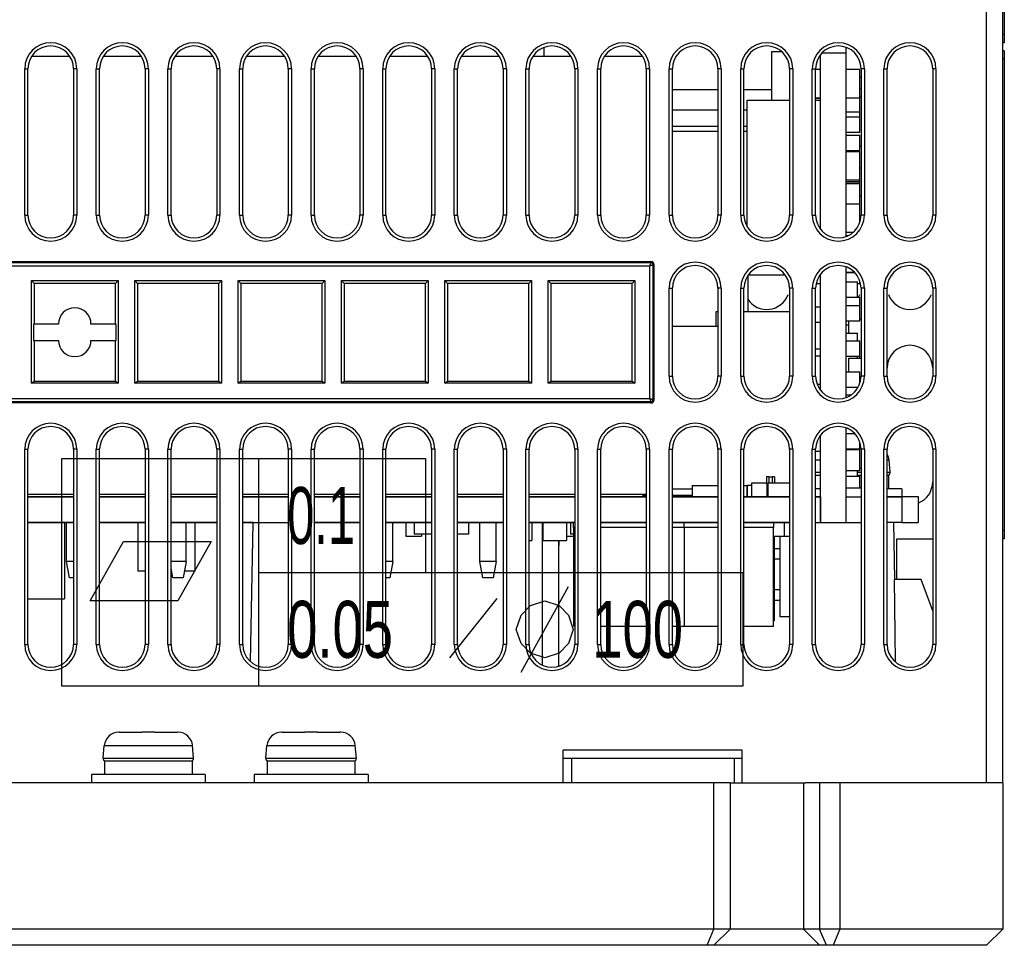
# Model space of a CAD drawing. Header units: millimetres. Extents: x -844 to -217, y -125 to 557.
# Tile 75 of 178: x -597 to -537, y 431 to 488. Entities that reach past the tile are written whole.
import ezdxf

# ---------------------------------------------------------------- set-up
doc = ezdxf.new("R2010")
doc.units = ezdxf.units.MM
doc.header["$LTSCALE"] = 23.1
doc.layers.add('R912005577_AM_0', color=7, linetype='CONTINUOUS')
doc.styles.get("Standard").update_dxf_attribs({"font": 'txt', "width": 0.7})

msp = doc.modelspace()

# ---------------------------------------------------------------- linework, layer by layer
at = {"layer": 'R912005577_AM_0', "color": 7}
for p, q in [((-537.637, 440.959), (-537.637, 537.959)), ((-536.637, 440.959), (-536.637, 536.959)), ((-536.537, 526.459), (-536.537, 486.459)), ((-536.537, 486.959), (-536.637, 486.959)), ((-564.837, 486.165), (-564.837, 485.629)), ((-550.837, 485.929), (-550.235, 485.929)), ((-550.837, 485.929), (-550.837, 482.929)), ((-546.267, 486.177), (-546.267, 474.541)), ((-546.267, 486.177), (-546.267, 474.541)), ((-536.537, 486.459), (-536.637, 486.459)), ((-536.537, 485.959), (-536.637, 485.959)), ((-536.537, 485.959), (-536.537, 455.959)), ((-596.301, 485.629), (-593.974, 485.629)), ((-591.901, 485.629), (-589.574, 485.629)), ((-587.501, 485.629), (-585.174, 485.629)), ((-583.101, 485.629), (-580.774, 485.629)), ((-578.701, 485.629), (-576.374, 485.629)), ((-574.301, 485.629), (-571.974, 485.629)), ((-569.901, 485.629), (-567.574, 485.629)), ((-565.501, 485.629), (-563.174, 485.629)), ((-561.101, 485.629), (-558.774, 485.629)), ((-547.837, 474.999), (-547.837, 485.72)), ((-547.837, 474.999), (-547.837, 485.72)), ((-547.74, 485.829), (-546.267, 485.829)), ((-547.74, 485.829), (-546.267, 485.829)), ((-536.537, 485.459), (-536.637, 485.459)), ((-596.737, 475.859), (-596.737, 484.859)), ((-596.737, 484.859), (-596.537, 484.859)), ((-596.537, 475.859), (-596.537, 484.859)), ((-593.737, 484.859), (-593.737, 475.859)), ((-593.537, 484.859), (-593.737, 484.859)), ((-593.537, 484.859), (-593.537, 475.859)), ((-592.337, 475.859), (-592.337, 484.859)), ((-592.337, 484.859), (-592.137, 484.859)), ((-592.137, 475.859), (-592.137, 484.859)), ((-589.337, 484.859), (-589.337, 475.859)), ((-589.137, 484.859), (-589.337, 484.859)), ((-589.137, 484.859), (-589.137, 475.859)), ((-587.937, 484.859), (-587.737, 484.859)), ((-587.937, 475.859), (-587.937, 484.859)), ((-587.737, 475.859), (-587.737, 484.859)), ((-584.737, 484.859), (-584.937, 484.859)), ((-584.937, 484.859), (-584.937, 475.859)), ((-584.737, 484.859), (-584.737, 475.859)), ((-583.537, 484.859), (-583.337, 484.859)), ((-583.537, 475.859), (-583.537, 484.859)), ((-583.337, 475.859), (-583.337, 484.859)), ((-580.337, 484.859), (-580.537, 484.859)), ((-580.537, 484.859), (-580.537, 475.859)), ((-580.337, 484.859), (-580.337, 475.859)), ((-579.137, 484.859), (-578.937, 484.859)), ((-579.137, 475.859), (-579.137, 484.859)), ((-578.937, 475.859), (-578.937, 484.859)), ((-575.937, 484.859), (-576.137, 484.859)), ((-576.137, 484.859), (-576.137, 475.859)), ((-575.937, 484.859), (-575.937, 475.859)), ((-574.737, 484.859), (-574.537, 484.859)), ((-574.737, 475.859), (-574.737, 484.859)), ((-574.537, 475.859), (-574.537, 484.859)), ((-571.537, 484.859), (-571.737, 484.859)), ((-571.737, 484.859), (-571.737, 475.859)), ((-571.537, 484.859), (-571.537, 475.859)), ((-570.337, 484.859), (-570.137, 484.859)), ((-570.337, 475.859), (-570.337, 484.859)), ((-570.137, 475.859), (-570.137, 484.859)), ((-567.137, 484.859), (-567.337, 484.859)), ((-567.337, 484.859), (-567.337, 475.859)), ((-567.137, 484.859), (-567.137, 475.859)), ((-565.937, 484.859), (-565.737, 484.859)), ((-565.937, 475.859), (-565.937, 484.859)), ((-565.737, 475.859), (-565.737, 484.859)), ((-562.737, 484.859), (-562.937, 484.859)), ((-562.937, 484.859), (-562.937, 475.859)), ((-562.737, 484.859), (-562.737, 475.859)), ((-561.537, 484.859), (-561.337, 484.859)), ((-561.537, 475.859), (-561.537, 484.859)), ((-561.337, 475.859), (-561.337, 484.859)), ((-558.337, 484.859), (-558.537, 484.859)), ((-558.537, 484.859), (-558.537, 475.859)), ((-558.337, 484.859), (-558.337, 475.859)), ((-557.137, 484.859), (-556.937, 484.859)), ((-557.137, 475.859), (-557.137, 484.859)), ((-556.937, 475.859), (-556.937, 484.859)), ((-553.937, 484.859), (-554.137, 484.859)), ((-554.137, 484.859), (-554.137, 475.859)), ((-553.937, 484.859), (-553.937, 475.859)), ((-552.737, 484.859), (-552.537, 484.859)), ((-552.737, 475.859), (-552.737, 484.859)), ((-552.537, 475.859), (-552.537, 484.859)), ((-549.537, 484.859), (-549.737, 484.859)), ((-549.737, 484.859), (-549.737, 475.859)), ((-549.537, 484.859), (-549.537, 475.859)), ((-548.337, 484.859), (-548.137, 484.859)), ((-548.337, 475.859), (-548.337, 484.859)), ((-548.137, 475.859), (-548.137, 484.859)), ((-548.137, 484.829), (-547.837, 484.829)), ((-548.137, 484.829), (-547.837, 484.829)), ((-546.267, 484.829), (-545.417, 484.829)), ((-546.267, 484.829), (-545.417, 484.829)), ((-545.417, 483.079), (-545.417, 484.829)), ((-545.417, 483.079), (-545.417, 484.829)), ((-545.137, 484.859), (-545.337, 484.859)), ((-545.337, 484.859), (-545.337, 475.859)), ((-545.137, 484.859), (-545.137, 475.859)), ((-543.937, 484.859), (-543.737, 484.859)), ((-543.937, 475.859), (-543.937, 484.859)), ((-543.737, 475.859), (-543.737, 484.859)), ((-540.737, 484.859), (-540.937, 484.859)), ((-540.937, 484.859), (-540.937, 475.859)), ((-540.737, 484.859), (-540.737, 475.859)), ((-545.417, 484.354), (-545.337, 484.354)), ((-545.417, 484.354), (-545.337, 484.354)), ((-556.937, 483.589), (-554.137, 483.589)), ((-552.537, 483.589), (-550.837, 483.589)), ((-545.417, 483.665), (-545.337, 483.665)), ((-552.337, 482.929), (-549.737, 482.929)), ((-552.337, 475.141), (-552.337, 482.929)), ((-548.137, 483.079), (-547.837, 483.079)), ((-548.137, 483.079), (-547.837, 483.079)), ((-548.137, 483.054), (-547.837, 483.054)), ((-548.137, 482.929), (-547.837, 482.929)), ((-546.267, 483.079), (-545.417, 483.079)), ((-546.267, 483.079), (-545.417, 483.079)), ((-545.417, 483.126), (-545.337, 483.126)), ((-545.417, 482.204), (-545.417, 483.079)), ((-556.937, 482.329), (-554.137, 482.329)), ((-552.537, 482.329), (-552.337, 482.329)), ((-546.267, 482.204), (-545.417, 482.204)), ((-546.267, 481.904), (-545.417, 481.904)), ((-545.417, 481.904), (-545.417, 482.204)), ((-545.417, 481.904), (-545.417, 482.204)), ((-545.417, 480.954), (-545.417, 481.904)), ((-556.937, 481.329), (-554.137, 481.329)), ((-556.937, 481.029), (-554.137, 481.029)), ((-556.937, 481.029), (-554.137, 481.029)), ((-552.537, 481.329), (-552.337, 481.329)), ((-552.537, 481.029), (-552.337, 481.029)), ((-552.537, 481.029), (-552.337, 481.029)), ((-546.267, 480.954), (-545.417, 480.954)), ((-546.267, 480.779), (-545.417, 480.779)), ((-546.267, 480.779), (-545.417, 480.779)), ((-545.417, 479.829), (-545.417, 480.779)), ((-545.417, 479.829), (-545.417, 480.779)), ((-546.267, 479.829), (-545.417, 479.829)), ((-546.267, 479.829), (-545.417, 479.829)), ((-545.417, 480.126), (-545.337, 480.126)), ((-546.267, 479.779), (-545.417, 479.779)), ((-546.267, 479.779), (-545.417, 479.779)), ((-545.417, 478.029), (-545.417, 479.779)), ((-545.417, 478.029), (-545.417, 479.779)), ((-545.417, 478.765), (-545.337, 478.765)), ((-546.267, 478.029), (-545.417, 478.029)), ((-546.267, 478.029), (-545.417, 478.029)), ((-545.417, 477.929), (-545.417, 478.029)), ((-545.417, 477.929), (-545.417, 478.029)), ((-546.267, 477.929), (-545.417, 477.929)), ((-546.267, 477.929), (-545.417, 477.929)), ((-546.267, 477.901), (-545.417, 477.901)), ((-546.267, 477.804), (-545.417, 477.804)), ((-546.267, 477.804), (-545.417, 477.804)), ((-545.417, 477.804), (-545.417, 477.901)), ((-545.417, 476.553), (-545.417, 477.804)), ((-545.417, 476.553), (-545.417, 477.804)), ((-545.417, 477.069), (-545.337, 477.069)), ((-546.267, 476.553), (-545.417, 476.553)), ((-545.417, 475.397), (-545.417, 476.553)), ((-596.737, 475.859), (-596.537, 475.859)), ((-593.537, 475.859), (-593.737, 475.859)), ((-592.337, 475.859), (-592.137, 475.859)), ((-589.137, 475.859), (-589.337, 475.859)), ((-587.937, 475.859), (-587.737, 475.859)), ((-584.737, 475.859), (-584.937, 475.859)), ((-583.537, 475.859), (-583.337, 475.859)), ((-580.337, 475.859), (-580.537, 475.859)), ((-579.137, 475.859), (-578.937, 475.859)), ((-575.937, 475.859), (-576.137, 475.859)), ((-574.737, 475.859), (-574.537, 475.859)), ((-571.537, 475.859), (-571.737, 475.859)), ((-570.337, 475.859), (-570.137, 475.859)), ((-567.137, 475.859), (-567.337, 475.859)), ((-565.937, 475.859), (-565.737, 475.859)), ((-562.737, 475.859), (-562.937, 475.859)), ((-561.537, 475.859), (-561.337, 475.859)), ((-558.337, 475.859), (-558.537, 475.859)), ((-557.137, 475.859), (-556.937, 475.859)), ((-553.937, 475.859), (-554.137, 475.859)), ((-552.737, 475.859), (-552.537, 475.859)), ((-549.537, 475.859), (-549.737, 475.859)), ((-548.337, 475.859), (-548.137, 475.859)), ((-545.137, 475.859), (-545.337, 475.859)), ((-543.937, 475.859), (-543.737, 475.859)), ((-540.737, 475.859), (-540.937, 475.859)), ((-546.267, 474.803), (-545.821, 474.803)), ((-546.267, 474.604), (-546.128, 474.604)), ((-546.267, 474.604), (-546.128, 474.604)), ((-610.012, 473.009), (-558.262, 473.009)), ((-610.012, 472.946), (-558.262, 472.946)), ((-609.949, 472.746), (-558.325, 472.746)), ((-558.325, 464.572), (-558.325, 472.746)), ((-558.262, 472.946), (-558.262, 473.009)), ((-558.125, 472.809), (-558.062, 472.809)), ((-558.125, 464.509), (-558.125, 472.809)), ((-558.062, 464.509), (-558.062, 472.809)), ((-546.267, 472.677), (-546.267, 464.641)), ((-546.267, 472.677), (-546.267, 464.641)), ((-552.3, 472.13), (-552.3, 469.929)), ((-552.254, 472.195), (-550.02, 472.195)), ((-547.837, 465.099), (-547.837, 472.22)), ((-547.837, 465.099), (-547.837, 472.22)), ((-546.267, 472.354), (-545.76, 472.354)), ((-546.267, 472.354), (-545.76, 472.354)), ((-546.267, 472.327), (-545.733, 472.327)), ((-546.267, 472.327), (-545.733, 472.327)), ((-596.324, 471.841), (-591.001, 471.841)), ((-596.162, 471.659), (-596.324, 471.841)), ((-596.323, 465.519), (-596.324, 471.841)), ((-591.162, 471.659), (-596.162, 471.659)), ((-596.162, 471.659), (-596.162, 469.159)), ((-591.001, 471.841), (-591.162, 471.659)), ((-591.162, 469.159), (-591.162, 471.659)), ((-591.001, 471.841), (-591.002, 465.519)), ((-589.974, 471.841), (-584.651, 471.841)), ((-589.812, 471.659), (-589.974, 471.841)), ((-589.973, 465.519), (-589.974, 471.841)), ((-584.812, 471.659), (-589.812, 471.659)), ((-589.812, 471.659), (-589.812, 465.659)), ((-584.651, 471.841), (-584.812, 471.659)), ((-584.812, 465.659), (-584.812, 471.659)), ((-584.651, 471.841), (-584.652, 465.519)), ((-583.624, 471.841), (-578.301, 471.841)), ((-583.462, 471.659), (-583.624, 471.841)), ((-583.623, 465.519), (-583.624, 471.841)), ((-578.462, 471.659), (-583.462, 471.659)), ((-583.462, 471.659), (-583.462, 465.659)), ((-578.301, 471.841), (-578.462, 471.659)), ((-578.462, 465.659), (-578.462, 471.659)), ((-578.301, 471.841), (-578.302, 465.519)), ((-577.274, 471.841), (-571.951, 471.841)), ((-577.112, 471.659), (-577.274, 471.841)), ((-577.273, 465.519), (-577.274, 471.841)), ((-572.112, 471.659), (-577.112, 471.659)), ((-577.112, 471.659), (-577.112, 465.659)), ((-571.951, 471.841), (-572.112, 471.659)), ((-572.112, 465.659), (-572.112, 471.659)), ((-571.951, 471.841), (-571.952, 465.519)), ((-570.924, 471.841), (-565.601, 471.841)), ((-570.762, 471.659), (-570.924, 471.841)), ((-570.923, 465.519), (-570.924, 471.841)), ((-565.762, 471.659), (-570.762, 471.659)), ((-570.762, 471.659), (-570.762, 465.659)), ((-565.601, 471.841), (-565.762, 471.659)), ((-565.762, 465.659), (-565.762, 471.659)), ((-565.601, 471.841), (-565.602, 465.519)), ((-564.574, 471.841), (-559.251, 471.841)), ((-564.412, 471.659), (-564.574, 471.841)), ((-564.573, 465.519), (-564.574, 471.841)), ((-559.412, 471.659), (-564.412, 471.659)), ((-564.412, 471.659), (-564.412, 465.659)), ((-559.251, 471.841), (-559.412, 471.659)), ((-559.412, 465.659), (-559.412, 471.659)), ((-559.251, 471.841), (-559.252, 465.519)), ((-557.137, 471.359), (-556.937, 471.359)), ((-557.137, 465.959), (-557.137, 471.359)), ((-556.937, 465.959), (-556.937, 471.359)), ((-553.937, 471.359), (-554.137, 471.359)), ((-554.137, 471.359), (-554.137, 465.959)), ((-553.937, 471.359), (-553.937, 465.959)), ((-552.737, 471.359), (-552.537, 471.359)), ((-552.737, 465.959), (-552.737, 471.359)), ((-552.537, 465.959), (-552.537, 471.359)), ((-549.537, 471.359), (-549.737, 471.359)), ((-549.737, 471.359), (-549.737, 465.959)), ((-549.537, 471.359), (-549.537, 465.959)), ((-548.337, 471.359), (-548.137, 471.359)), ((-548.337, 465.959), (-548.337, 471.359)), ((-548.137, 465.959), (-548.137, 471.359)), ((-548.102, 471.654), (-547.837, 471.654)), ((-546.267, 471.749), (-545.557, 471.749)), ((-545.557, 470.82), (-545.557, 471.749)), ((-545.557, 471.654), (-545.417, 471.654)), ((-545.417, 471.654), (-545.417, 471.821)), ((-545.137, 471.359), (-545.337, 471.359)), ((-545.337, 471.359), (-545.337, 465.959)), ((-545.137, 471.359), (-545.137, 465.959)), ((-543.937, 471.359), (-543.737, 471.359)), ((-543.937, 465.959), (-543.937, 471.359)), ((-543.737, 465.959), (-543.737, 471.359)), ((-540.737, 471.359), (-540.937, 471.359)), ((-540.937, 471.359), (-540.937, 465.959)), ((-540.737, 471.359), (-540.737, 465.959)), ((-546.267, 470.82), (-545.417, 470.82)), ((-545.417, 470.304), (-545.417, 470.82)), ((-548.137, 470.229), (-547.837, 470.229)), ((-546.267, 470.304), (-545.417, 470.304)), ((-545.417, 469.354), (-545.417, 470.304)), ((-554.237, 469.929), (-554.137, 469.929)), ((-554.237, 469.029), (-554.237, 469.929)), ((-552.537, 469.929), (-549.737, 469.929)), ((-594.662, 469.159), (-596.201, 469.159)), ((-596.201, 469.159), (-596.201, 468.159)), ((-591.123, 469.159), (-592.662, 469.159)), ((-591.124, 468.159), (-591.123, 469.159)), ((-556.937, 469.029), (-554.137, 469.029)), ((-548.137, 469.279), (-547.837, 469.279)), ((-546.267, 469.354), (-545.417, 469.354)), ((-546.267, 469.109), (-546.117, 469.109)), ((-546.117, 469.354), (-546.117, 468.6)), ((-545.417, 469.454), (-545.337, 469.454)), ((-546.267, 468.6), (-545.557, 468.6)), ((-545.557, 468.131), (-545.557, 468.6)), ((-596.201, 468.159), (-594.662, 468.159)), ((-596.162, 468.159), (-596.162, 465.659)), ((-592.662, 468.159), (-591.124, 468.159)), ((-591.162, 465.659), (-591.162, 468.159)), ((-546.267, 468.131), (-545.417, 468.131)), ((-545.417, 467.181), (-545.417, 468.131)), ((-548.137, 467.629), (-547.837, 467.629)), ((-548.137, 467.629), (-547.837, 467.629)), ((-548.137, 467.216), (-547.837, 467.216)), ((-548.137, 467.216), (-547.837, 467.216)), ((-546.267, 467.181), (-545.417, 467.181)), ((-545.557, 467.054), (-545.557, 467.181)), ((-545.417, 467.054), (-545.417, 467.181)), ((-546.117, 467.054), (-545.337, 467.054)), ((-546.117, 467.054), (-546.117, 466.231)), ((-557.137, 465.959), (-556.937, 465.959)), ((-553.937, 465.959), (-554.137, 465.959)), ((-552.737, 465.959), (-552.537, 465.959)), ((-549.537, 465.959), (-549.737, 465.959)), ((-548.337, 465.959), (-548.137, 465.959)), ((-546.267, 466.231), (-545.417, 466.231)), ((-545.417, 465.497), (-545.417, 466.231)), ((-545.137, 465.959), (-545.337, 465.959)), ((-543.937, 465.959), (-543.737, 465.959)), ((-540.737, 465.959), (-540.937, 465.959)), ((-596.323, 465.519), (-596.162, 465.659)), ((-591.002, 465.519), (-596.323, 465.519)), ((-596.162, 465.659), (-591.162, 465.659)), ((-591.162, 465.659), (-591.002, 465.519)), ((-589.973, 465.519), (-589.812, 465.659)), ((-584.652, 465.519), (-589.973, 465.519)), ((-589.812, 465.659), (-584.812, 465.659)), ((-584.812, 465.659), (-584.652, 465.519)), ((-583.623, 465.519), (-583.462, 465.659)), ((-578.302, 465.519), (-583.623, 465.519)), ((-583.462, 465.659), (-578.462, 465.659)), ((-578.462, 465.659), (-578.302, 465.519)), ((-577.273, 465.519), (-577.112, 465.659)), ((-571.952, 465.519), (-577.273, 465.519)), ((-577.112, 465.659), (-572.112, 465.659)), ((-572.112, 465.659), (-571.952, 465.519)), ((-570.923, 465.519), (-570.762, 465.659)), ((-565.602, 465.519), (-570.923, 465.519)), ((-570.762, 465.659), (-565.762, 465.659)), ((-565.762, 465.659), (-565.602, 465.519)), ((-564.573, 465.519), (-564.412, 465.659)), ((-559.252, 465.519), (-564.573, 465.519)), ((-564.412, 465.659), (-559.412, 465.659)), ((-559.412, 465.659), (-559.252, 465.519)), ((-548.046, 465.466), (-547.837, 465.466)), ((-548.046, 465.466), (-547.837, 465.466)), ((-547.876, 465.154), (-547.837, 465.154)), ((-547.876, 465.154), (-547.837, 465.154)), ((-546.267, 465.281), (-545.515, 465.281)), ((-546.267, 464.804), (-545.955, 464.804)), ((-546.267, 464.804), (-545.955, 464.804)), ((-558.262, 464.372), (-610.012, 464.372)), ((-558.262, 464.309), (-610.012, 464.309)), ((-558.325, 464.572), (-609.949, 464.572)), ((-558.262, 464.372), (-558.262, 464.309)), ((-558.125, 464.509), (-558.062, 464.509)), ((-547.837, 458.559), (-547.837, 462.32)), ((-547.837, 458.559), (-547.837, 462.32)), ((-546.267, 462.777), (-546.267, 456.959)), ((-546.267, 462.777), (-546.267, 456.959)), ((-546.267, 462.431), (-545.737, 462.431)), ((-545.417, 461.481), (-545.417, 461.921)), ((-596.737, 461.459), (-596.537, 461.459)), ((-596.737, 449.459), (-596.737, 461.459)), ((-596.537, 449.459), (-596.537, 461.459)), ((-593.537, 461.459), (-593.737, 461.459)), ((-593.737, 461.459), (-593.737, 449.459)), ((-593.537, 461.459), (-593.537, 449.459)), ((-592.337, 461.459), (-592.137, 461.459)), ((-592.337, 449.459), (-592.337, 461.459)), ((-592.137, 449.459), (-592.137, 461.459)), ((-589.137, 461.459), (-589.337, 461.459)), ((-589.337, 461.459), (-589.337, 449.459)), ((-589.137, 461.459), (-589.137, 449.459)), ((-587.937, 461.459), (-587.737, 461.459)), ((-587.937, 449.459), (-587.937, 461.459)), ((-587.737, 449.459), (-587.737, 461.459)), ((-584.737, 461.459), (-584.937, 461.459)), ((-584.937, 461.459), (-584.937, 449.459)), ((-584.737, 461.459), (-584.737, 449.459)), ((-583.537, 461.459), (-583.337, 461.459)), ((-583.537, 449.459), (-583.537, 461.459)), ((-583.337, 449.459), (-583.337, 461.459)), ((-580.337, 461.459), (-580.537, 461.459)), ((-580.537, 461.459), (-580.537, 449.459)), ((-580.337, 461.459), (-580.337, 449.459)), ((-579.137, 461.459), (-578.937, 461.459)), ((-579.137, 449.459), (-579.137, 461.459)), ((-578.937, 449.459), (-578.937, 461.459)), ((-575.937, 461.459), (-576.137, 461.459)), ((-576.137, 461.459), (-576.137, 449.459)), ((-575.937, 461.459), (-575.937, 449.459)), ((-574.737, 461.459), (-574.537, 461.459)), ((-574.737, 449.459), (-574.737, 461.459)), ((-574.537, 449.459), (-574.537, 461.459)), ((-571.537, 461.459), (-571.737, 461.459)), ((-571.737, 461.459), (-571.737, 449.459)), ((-571.537, 461.459), (-571.537, 449.459)), ((-570.337, 461.459), (-570.137, 461.459)), ((-570.337, 449.459), (-570.337, 461.459)), ((-570.137, 449.459), (-570.137, 461.459)), ((-567.137, 461.459), (-567.337, 461.459)), ((-567.337, 461.459), (-567.337, 449.459)), ((-567.137, 461.459), (-567.137, 449.459)), ((-565.937, 461.459), (-565.737, 461.459)), ((-565.937, 449.459), (-565.937, 461.459)), ((-565.737, 449.459), (-565.737, 461.459)), ((-562.737, 461.459), (-562.937, 461.459)), ((-562.937, 461.459), (-562.937, 449.459)), ((-562.737, 461.459), (-562.737, 449.459)), ((-561.537, 461.459), (-561.337, 461.459)), ((-561.537, 449.459), (-561.537, 461.459)), ((-561.337, 449.459), (-561.337, 461.459)), ((-558.337, 461.459), (-558.537, 461.459)), ((-558.537, 461.459), (-558.537, 449.459)), ((-558.337, 461.459), (-558.337, 449.459)), ((-557.137, 461.459), (-556.937, 461.459)), ((-557.137, 449.459), (-557.137, 461.459)), ((-556.937, 449.459), (-556.937, 461.459)), ((-553.937, 461.459), (-554.137, 461.459)), ((-554.137, 461.459), (-554.137, 449.459)), ((-553.937, 461.459), (-553.937, 449.459)), ((-552.737, 461.459), (-552.537, 461.459)), ((-552.737, 449.459), (-552.737, 461.459)), ((-552.537, 449.459), (-552.537, 461.459)), ((-549.537, 461.459), (-549.737, 461.459)), ((-549.737, 461.459), (-549.737, 449.459)), ((-549.537, 461.459), (-549.537, 449.459)), ((-548.337, 461.459), (-548.137, 461.459)), ((-548.337, 449.459), (-548.337, 461.459)), ((-548.137, 449.459), (-548.137, 461.459)), ((-548.137, 461.354), (-547.837, 461.354)), ((-548.137, 461.354), (-547.837, 461.354)), ((-546.267, 461.481), (-545.417, 461.481)), ((-546.267, 461.454), (-545.417, 461.454)), ((-545.417, 461.454), (-545.417, 461.481)), ((-545.417, 460.154), (-545.417, 461.454)), ((-545.137, 461.459), (-545.337, 461.459)), ((-545.337, 461.459), (-545.337, 449.459)), ((-545.137, 461.459), (-545.137, 449.459)), ((-543.937, 461.459), (-543.737, 461.459)), ((-543.937, 449.459), (-543.937, 461.459)), ((-543.737, 449.459), (-543.737, 461.459)), ((-540.737, 461.459), (-540.937, 461.459)), ((-540.937, 461.459), (-540.937, 449.459)), ((-540.737, 461.459), (-540.737, 449.459)), ((-594.464, 460.889), (-572.11, 460.889)), ((-594.464, 446.889), (-594.464, 460.889)), ((-582.36, 460.889), (-582.36, 446.889)), ((-572.11, 460.889), (-572.11, 453.889)), ((-548.137, 460.808), (-547.837, 460.808)), ((-543.737, 460.808), (-543.623, 460.808)), ((-543.556, 460.047), (-543.623, 460.808)), ((-548.137, 460.047), (-547.837, 460.047)), ((-548.137, 459.868), (-547.837, 459.868)), ((-546.267, 460.154), (-545.417, 460.154)), ((-545.557, 459.804), (-545.557, 460.154)), ((-545.557, 460.047), (-545.337, 460.047)), ((-545.557, 459.868), (-545.337, 459.868)), ((-545.417, 460.304), (-545.337, 460.304)), ((-543.737, 460.047), (-543.556, 460.047)), ((-543.737, 459.868), (-543.645, 459.868)), ((-543.645, 459.868), (-543.645, 459.029)), ((-551.122, 459.379), (-552.072, 459.379)), ((-552.072, 459.379), (-552.072, 458.559)), ((-551.002, 459.759), (-551.155, 459.759)), ((-551.155, 459.759), (-551.155, 459.379)), ((-551.122, 459.379), (-551.122, 458.559)), ((-549.737, 459.379), (-551.075, 459.379)), ((-551.075, 459.379), (-551.075, 458.559)), ((-551.002, 459.759), (-550.802, 459.759)), ((-551.002, 459.759), (-551.002, 459.379)), ((-550.802, 459.759), (-550.802, 459.379)), ((-550.655, 459.759), (-550.801, 459.759)), ((-550.655, 459.759), (-550.655, 459.379)), ((-546.267, 459.804), (-545.417, 459.804)), ((-545.417, 459.094), (-545.417, 459.804)), ((-593.737, 458.679), (-596.537, 458.679)), ((-589.337, 458.679), (-592.137, 458.679)), ((-584.937, 458.679), (-587.737, 458.679)), ((-580.537, 458.679), (-583.337, 458.679)), ((-576.137, 458.679), (-578.937, 458.679)), ((-571.737, 458.679), (-574.537, 458.679)), ((-567.337, 458.679), (-570.137, 458.679)), ((-562.937, 458.679), (-565.737, 458.679)), ((-558.537, 458.679), (-561.337, 458.679)), ((-558.737, 458.559), (-558.737, 458.679)), ((-556.937, 459.029), (-555.71, 459.029)), ((-555.71, 459.239), (-554.137, 459.239)), ((-555.71, 459.239), (-555.71, 458.559)), ((-552.537, 459.239), (-552.36, 459.239)), ((-552.36, 459.239), (-552.36, 458.559)), ((-552.072, 459.239), (-552.335, 459.239)), ((-552.335, 459.239), (-552.335, 458.559)), ((-551.075, 459.239), (-551.122, 459.239)), ((-547.837, 459.029), (-548.137, 459.029)), ((-546.267, 459.094), (-545.337, 459.094)), ((-546.267, 459.094), (-545.337, 459.094)), ((-542.837, 459.029), (-543.737, 459.029)), ((-542.837, 459.029), (-542.837, 458.559)), ((-596.537, 458.559), (-593.737, 458.559)), ((-596.537, 458.529), (-593.737, 458.529)), ((-596.537, 458.529), (-593.737, 458.529)), ((-592.137, 458.559), (-589.337, 458.559)), ((-592.137, 458.529), (-589.337, 458.529)), ((-592.137, 458.529), (-589.337, 458.529)), ((-587.737, 458.559), (-584.937, 458.559)), ((-587.737, 458.529), (-584.937, 458.529)), ((-587.737, 458.529), (-584.937, 458.529)), ((-583.337, 458.559), (-580.537, 458.559)), ((-583.337, 458.529), (-580.537, 458.529)), ((-583.337, 458.529), (-580.537, 458.529)), ((-578.937, 458.559), (-576.137, 458.559)), ((-578.937, 458.529), (-576.137, 458.529)), ((-578.937, 458.529), (-576.137, 458.529)), ((-574.537, 458.559), (-571.737, 458.559)), ((-574.537, 458.529), (-571.737, 458.529)), ((-574.537, 458.529), (-571.737, 458.529)), ((-570.137, 458.559), (-567.337, 458.559)), ((-570.137, 458.529), (-567.337, 458.529)), ((-570.137, 458.529), (-567.337, 458.529)), ((-565.737, 458.559), (-562.937, 458.559)), ((-565.737, 458.529), (-562.937, 458.529)), ((-565.737, 458.529), (-562.937, 458.529)), ((-561.337, 458.559), (-558.537, 458.559)), ((-561.337, 458.529), (-558.537, 458.529)), ((-561.337, 458.529), (-558.537, 458.529)), ((-558.537, 458.629), (-558.737, 458.629)), ((-555.71, 458.629), (-556.937, 458.629)), ((-556.937, 458.559), (-554.137, 458.559)), ((-556.937, 458.529), (-554.137, 458.529)), ((-556.937, 458.529), (-554.137, 458.529)), ((-556.086, 458.629), (-556.086, 458.559)), ((-556.028, 458.629), (-556.028, 458.559)), ((-552.537, 458.559), (-549.737, 458.559)), ((-552.537, 458.529), (-549.737, 458.529)), ((-552.537, 458.529), (-549.737, 458.529)), ((-548.137, 458.559), (-547.837, 458.559)), ((-548.137, 458.529), (-547.837, 458.529)), ((-548.137, 458.529), (-547.837, 458.529)), ((-547.837, 456.959), (-547.837, 458.559)), ((-547.837, 458.529), (-547.837, 456.959)), ((-547.837, 458.529), (-547.837, 456.959)), ((-546.267, 458.529), (-545.337, 458.529)), ((-543.737, 458.559), (-541.837, 458.559)), ((-543.737, 458.529), (-542.837, 458.529)), ((-542.837, 458.529), (-542.837, 456.959)), ((-541.837, 458.559), (-541.837, 456.959)), ((-596.537, 456.959), (-593.737, 456.959)), ((-593.737, 456.959), (-596.537, 456.959)), ((-593.737, 456.959), (-596.537, 456.959)), ((-594.291, 456.959), (-594.291, 452.259)), ((-594.162, 454.559), (-594.162, 456.959)), ((-592.137, 456.959), (-589.337, 456.959)), ((-589.337, 456.959), (-592.137, 456.959)), ((-589.337, 456.959), (-592.137, 456.959)), ((-589.787, 456.959), (-589.787, 453.959)), ((-587.737, 456.959), (-584.937, 456.959)), ((-584.937, 456.959), (-587.737, 456.959)), ((-584.937, 456.959), (-587.737, 456.959)), ((-586.812, 454.559), (-586.812, 456.959)), ((-586.287, 456.959), (-586.287, 453.959)), ((-583.337, 456.959), (-582.702, 456.959)), ((-582.702, 456.959), (-583.337, 456.959)), ((-582.702, 456.959), (-583.337, 456.959)), ((-582.851, 448.401), (-582.702, 456.959)), ((-582.702, 456.959), (-580.537, 456.959)), ((-578.937, 456.959), (-576.137, 456.959)), ((-576.137, 456.959), (-578.937, 456.959)), ((-576.137, 456.959), (-578.937, 456.959)), ((-574.537, 456.959), (-571.737, 456.959)), ((-571.737, 456.959), (-574.537, 456.959)), ((-571.737, 456.959), (-574.537, 456.959)), ((-574.112, 454.559), (-574.112, 456.959)), ((-573.306, 456.959), (-573.306, 456.109)), ((-572.804, 456.959), (-572.804, 456.249)), ((-570.137, 456.959), (-567.337, 456.959)), ((-567.337, 456.959), (-570.137, 456.959)), ((-567.337, 456.959), (-570.137, 456.959)), ((-569.454, 456.959), (-569.454, 456.249)), ((-568.762, 454.559), (-568.762, 456.959)), ((-567.762, 454.559), (-567.762, 456.959)), ((-565.737, 456.959), (-562.937, 456.959)), ((-562.937, 456.959), (-565.737, 456.959)), ((-562.937, 456.959), (-565.737, 456.959)), ((-565.578, 456.959), (-565.578, 455.859)), ((-564.937, 456.959), (-564.937, 448.2)), ((-564.895, 456.959), (-564.895, 455.859)), ((-563.445, 456.959), (-563.445, 455.859)), ((-563.203, 456.959), (-563.203, 456.249)), ((-563.037, 456.959), (-563.037, 456.659)), ((-561.337, 456.959), (-558.537, 456.959)), ((-558.537, 456.959), (-561.337, 456.959)), ((-558.537, 456.959), (-561.337, 456.959)), ((-556.937, 456.959), (-554.137, 456.959)), ((-554.137, 456.959), (-556.937, 456.959)), ((-554.137, 456.959), (-556.937, 456.959)), ((-556.237, 456.959), (-556.237, 456.659)), ((-552.537, 456.959), (-549.737, 456.959)), ((-549.737, 456.959), (-552.537, 456.959)), ((-549.737, 456.959), (-552.537, 456.959)), ((-550.723, 456.959), (-550.723, 456.659)), ((-550.065, 456.959), (-550.065, 456.109)), ((-548.137, 456.959), (-545.337, 456.959)), ((-542.837, 456.959), (-543.737, 456.959)), ((-543.262, 453.459), (-543.323, 456.959)), ((-542.837, 456.959), (-541.837, 456.959)), ((-571.737, 456.249), (-572.804, 456.249)), ((-572.356, 456.249), (-572.356, 456.109)), ((-569.454, 456.249), (-570.137, 456.249)), ((-562.987, 456.249), (-563.203, 456.249)), ((-562.937, 456.659), (-563.037, 456.659)), ((-562.996, 456.249), (-562.996, 456.109)), ((-562.987, 450.559), (-562.987, 456.659)), ((-558.537, 456.659), (-561.337, 456.659)), ((-558.537, 456.659), (-561.337, 456.659)), ((-556.237, 456.659), (-556.937, 456.659)), ((-556.187, 456.659), (-556.237, 456.659)), ((-554.703, 456.659), (-556.187, 456.659)), ((-556.187, 450.559), (-556.187, 456.659)), ((-554.137, 456.659), (-554.703, 456.659)), ((-550.723, 456.659), (-552.537, 456.659)), ((-550.723, 450.559), (-550.723, 456.659)), ((-536.537, 456.459), (-536.637, 456.459)), ((-573.306, 456.109), (-572.356, 456.109)), ((-565.737, 455.859), (-565.578, 455.859)), ((-564.895, 455.859), (-563.445, 455.859)), ((-563.937, 455.859), (-563.937, 448.123)), ((-563.915, 455.859), (-563.915, 455.539)), ((-563.445, 456.109), (-562.996, 456.109)), ((-562.996, 456.109), (-562.987, 456.109)), ((-550.723, 456.109), (-550.065, 456.109)), ((-550.687, 456.109), (-550.687, 450.909)), ((-550.337, 456.109), (-550.337, 451.179)), ((-550.337, 456.109), (-550.337, 451.179)), ((-550.065, 456.109), (-549.737, 456.109)), ((-543.137, 455.959), (-540.937, 455.959)), ((-543.137, 453.459), (-543.137, 455.959)), ((-536.537, 455.959), (-536.637, 455.959)), ((-563.915, 455.539), (-563.937, 455.539)), ((-550.687, 455.369), (-550.337, 455.369)), ((-550.687, 455.369), (-550.337, 455.369)), ((-593.737, 454.559), (-594.162, 454.559)), ((-593.982, 453.559), (-594.162, 454.559)), ((-586.812, 454.559), (-587.737, 454.559)), ((-586.812, 454.559), (-586.992, 453.559)), ((-574.112, 454.559), (-574.537, 454.559)), ((-574.112, 454.559), (-574.292, 453.559)), ((-567.762, 454.559), (-568.762, 454.559)), ((-568.582, 453.559), (-568.762, 454.559)), ((-567.762, 454.559), (-567.942, 453.559)), ((-550.687, 454.729), (-550.337, 454.729)), ((-550.687, 454.729), (-550.337, 454.729)), ((-589.337, 453.959), (-589.787, 453.959)), ((-587.632, 453.559), (-587.737, 454.143)), ((-587.704, 453.959), (-587.737, 453.959)), ((-586.287, 453.959), (-586.92, 453.959)), ((-582.36, 453.889), (-552.61, 453.889)), ((-552.61, 453.889), (-552.61, 446.889)), ((-593.737, 453.559), (-593.982, 453.559)), ((-586.992, 453.559), (-587.632, 453.559)), ((-574.292, 453.559), (-574.537, 453.559)), ((-567.942, 453.559), (-568.582, 453.559)), ((-541.637, 453.459), (-543.291, 453.459)), ((-540.937, 451.534), (-541.637, 453.459)), ((-566.235, 447.764), (-563.318, 453.014)), ((-550.687, 452.829), (-550.337, 452.829)), ((-550.687, 452.829), (-550.337, 452.829)), ((-596.537, 452.259), (-594.291, 452.259)), ((-570.61, 448.639), (-567.693, 452.285)), ((-550.687, 452.189), (-550.337, 452.189)), ((-550.687, 452.189), (-550.337, 452.189)), ((-550.687, 450.909), (-550.723, 450.909)), ((-550.337, 451.179), (-549.737, 451.179)), ((-550.337, 451.179), (-549.737, 451.179)), ((-562.981, 450.559), (-562.987, 450.559)), ((-558.537, 450.559), (-561.337, 450.559)), ((-556.187, 450.559), (-556.937, 450.559)), ((-554.137, 450.559), (-556.187, 450.559)), ((-550.723, 450.559), (-552.537, 450.559)), ((-543.215, 448.371), (-543.241, 450.142)), ((-596.737, 449.459), (-596.537, 449.459)), ((-593.537, 449.459), (-593.737, 449.459)), ((-592.337, 449.459), (-592.137, 449.459)), ((-589.137, 449.459), (-589.337, 449.459)), ((-587.937, 449.459), (-587.737, 449.459)), ((-584.737, 449.459), (-584.937, 449.459)), ((-583.537, 449.459), (-583.337, 449.459)), ((-580.337, 449.459), (-580.537, 449.459)), ((-579.137, 449.459), (-578.937, 449.459)), ((-575.937, 449.459), (-576.137, 449.459)), ((-574.737, 449.459), (-574.537, 449.459)), ((-571.537, 449.459), (-571.737, 449.459)), ((-570.337, 449.459), (-570.137, 449.459)), ((-567.137, 449.459), (-567.337, 449.459)), ((-565.937, 449.459), (-565.737, 449.459)), ((-562.737, 449.459), (-562.937, 449.459)), ((-561.537, 449.459), (-561.337, 449.459)), ((-558.337, 449.459), (-558.537, 449.459)), ((-557.137, 449.459), (-556.937, 449.459)), ((-553.937, 449.459), (-554.137, 449.459)), ((-552.737, 449.459), (-552.537, 449.459)), ((-549.537, 449.459), (-549.737, 449.459)), ((-548.337, 449.459), (-548.137, 449.459)), ((-545.137, 449.459), (-545.337, 449.459)), ((-543.937, 449.459), (-543.737, 449.459)), ((-540.737, 449.459), (-540.937, 449.459)), ((-552.61, 446.889), (-594.464, 446.889)), ((-590.956, 444.058), (-590.957, 444.059)), ((-590.911, 444.059), (-589.537, 444.059)), ((-589.537, 444.058), (-589.537, 444.059)), ((-588.737, 444.059), (-587.364, 444.059)), ((-588.737, 444.059), (-588.737, 444.058)), ((-587.317, 444.059), (-587.318, 444.058)), ((-580.956, 444.058), (-580.957, 444.059)), ((-580.911, 444.059), (-579.537, 444.059)), ((-579.537, 444.058), (-579.537, 444.059)), ((-578.737, 444.059), (-577.364, 444.059)), ((-578.737, 444.059), (-578.737, 444.058)), ((-577.317, 444.059), (-577.318, 444.058)), ((-591.918, 442.477), (-591.852, 443.238)), ((-591.852, 443.238), (-586.423, 443.238)), ((-586.356, 442.477), (-586.423, 443.238)), ((-581.918, 442.477), (-581.852, 443.238)), ((-581.852, 443.238), (-576.423, 443.238)), ((-576.356, 442.477), (-576.423, 443.238)), ((-552.637, 442.959), (-563.637, 442.959)), ((-563.637, 440.959), (-563.637, 442.959)), ((-552.637, 440.959), (-552.637, 442.959)), ((-591.918, 442.477), (-586.356, 442.477)), ((-581.918, 442.477), (-576.356, 442.477)), ((-563.637, 442.459), (-563.137, 442.459)), ((-563.137, 442.459), (-553.137, 442.459)), ((-563.137, 442.459), (-563.137, 440.959)), ((-553.137, 442.459), (-552.637, 442.459)), ((-553.137, 442.459), (-553.137, 440.959)), ((-591.837, 442.298), (-586.445, 442.298)), ((-591.837, 442.298), (-591.837, 441.459)), ((-586.445, 442.298), (-586.445, 441.459)), ((-581.837, 442.298), (-576.445, 442.298)), ((-581.837, 442.298), (-581.837, 441.459)), ((-576.445, 442.298), (-576.445, 441.459)), ((-585.637, 441.459), (-592.637, 441.459)), ((-592.637, 441.459), (-592.637, 440.959)), ((-585.637, 441.459), (-585.637, 440.959)), ((-575.637, 441.459), (-582.637, 441.459)), ((-582.637, 441.459), (-582.637, 440.959)), ((-575.637, 441.459), (-575.637, 440.959)), ((-553.388, 440.959), (-614.762, 440.959)), ((-554.387, 431.959), (-554.387, 440.959)), ((-553.388, 440.959), (-548.762, 440.959)), ((-553.387, 440.959), (-553.387, 431.959)), ((-548.887, 440.959), (-548.887, 431.959)), ((-536.637, 440.959), (-548.762, 440.959)), ((-547.887, 440.959), (-547.887, 431.959)), ((-546.637, 440.959), (-546.637, 431.959)), ((-536.637, 440.959), (-536.637, 431.959)), ((-536.637, 431.959), (-631.637, 431.959)), ((-554.801, 430.959), (-554.387, 431.959)), ((-554.387, 430.959), (-553.387, 431.959)), ((-547.887, 430.959), (-548.887, 431.959)), ((-547.473, 430.959), (-547.887, 431.959)), ((-546.637, 431.959), (-547.051, 430.959)), ((-537.637, 430.959), (-536.637, 431.959)), ((-537.637, 430.959), (-630.637, 430.959))]:
    msp.add_line(p, q, dxfattribs=at)
for points in [[(-558.262, 472.946), (-558.264, 472.941), (-558.267, 472.928), (-558.272, 472.908), (-558.28, 472.882), (-558.289, 472.852), (-558.3, 472.818), (-558.312, 472.782), (-558.325, 472.746)], [(-558.325, 472.746), (-558.277, 472.764), (-558.231, 472.779), (-558.189, 472.792), (-558.156, 472.801), (-558.134, 472.807), (-558.125, 472.809)], [(-558.125, 472.809), (-558.13, 472.845), (-558.144, 472.878), (-558.165, 472.906), (-558.194, 472.928), (-558.227, 472.942), (-558.262, 472.946)], [(-558.125, 464.509), (-558.13, 464.51), (-558.142, 464.514), (-558.162, 464.519), (-558.189, 464.527), (-558.221, 464.536), (-558.256, 464.548), (-558.291, 464.56), (-558.325, 464.572)], [(-558.325, 464.572), (-558.313, 464.538), (-558.301, 464.503), (-558.289, 464.468), (-558.28, 464.436), (-558.272, 464.409), (-558.266, 464.389), (-558.263, 464.377), (-558.262, 464.372)], [(-558.262, 464.372), (-558.227, 464.377), (-558.194, 464.391), (-558.165, 464.412), (-558.144, 464.441), (-558.13, 464.474), (-558.125, 464.509)], [(-592.714, 452.139), (-590.672, 455.785), (-585.277, 455.785), (-587.318, 452.139), (-592.714, 452.139)], [(-543.241, 450.142), (-543.266, 451.803), (-543.291, 453.459)], [(-566.527, 450.389), (-566.235, 451.264), (-565.652, 451.847), (-564.777, 452.139), (-563.902, 451.847), (-563.318, 451.264), (-563.027, 450.389), (-563.318, 449.514), (-563.902, 448.93), (-564.777, 448.639), (-565.652, 448.93), (-566.235, 449.514), (-566.527, 450.389)], [(-590.911, 444.059), (-590.922, 444.059), (-590.934, 444.059), (-590.945, 444.059), (-590.956, 444.058)], [(-588.737, 444.058), (-588.874, 444.059), (-589.007, 444.059), (-589.137, 444.059), (-589.267, 444.059), (-589.401, 444.059), (-589.537, 444.058)], [(-587.318, 444.058), (-587.329, 444.059), (-587.341, 444.059), (-587.352, 444.059), (-587.364, 444.059)], [(-580.911, 444.059), (-580.922, 444.059), (-580.934, 444.059), (-580.945, 444.059), (-580.956, 444.058)], [(-578.737, 444.058), (-578.874, 444.059), (-579.007, 444.059), (-579.137, 444.059), (-579.267, 444.059), (-579.401, 444.059), (-579.537, 444.058)], [(-577.318, 444.058), (-577.329, 444.059), (-577.341, 444.059), (-577.352, 444.059), (-577.364, 444.059)], [(-591.918, 442.477), (-591.919, 442.451), (-591.916, 442.426), (-591.91, 442.401), (-591.901, 442.377), (-591.889, 442.354), (-591.874, 442.333), (-591.857, 442.314), (-591.837, 442.298)], [(-581.918, 442.477), (-581.919, 442.451), (-581.916, 442.426), (-581.91, 442.401), (-581.901, 442.377), (-581.889, 442.354), (-581.874, 442.333), (-581.857, 442.314), (-581.837, 442.298)]]:
    msp.add_lwpolyline(points, dxfattribs=at)
for centre, radius, start, end in [((-595.137, 484.859), 1.6, 0, 180), ((-595.137, 484.859), 1.4, 0, 180), ((-590.737, 484.859), 1.6, 0, 180), ((-590.737, 484.859), 1.4, 0, 180), ((-586.337, 484.859), 1.6, 0, 180), ((-586.337, 484.859), 1.4, 0, 180), ((-581.937, 484.859), 1.6, 0, 180), ((-581.937, 484.859), 1.4, 0, 180), ((-577.537, 484.859), 1.6, 0, 180), ((-577.537, 484.859), 1.4, 0, 180), ((-573.137, 484.859), 1.6, 0, 180), ((-573.137, 484.859), 1.4, 0, 180), ((-568.737, 484.859), 1.6, 0, 180), ((-568.737, 484.859), 1.4, 0, 180), ((-564.337, 484.859), 1.6, 0, 180), ((-564.337, 484.859), 1.4, 0, 180), ((-559.937, 484.859), 1.6, 0, 180), ((-559.937, 484.859), 1.4, 0, 180), ((-555.537, 484.859), 1.6, 0, 180), ((-555.537, 484.859), 1.4, 0, 180), ((-551.137, 484.859), 1.6, 0, 180), ((-551.137, 484.859), 1.4, 0, 180), ((-546.737, 484.859), 1.6, 0, 180), ((-546.737, 484.859), 1.4, 0, 180), ((-542.337, 484.859), 1.6, 0, 180), ((-542.337, 484.859), 1.4, 0, 180), ((-595.137, 475.859), 1.6, 180, 360), ((-595.137, 475.859), 1.4, 180, 360), ((-590.737, 475.859), 1.6, 180, 360), ((-590.737, 475.859), 1.4, 180, 360), ((-586.337, 475.859), 1.6, 180, 360), ((-586.337, 475.859), 1.4, 180, 360), ((-581.937, 475.859), 1.6, 180, 360), ((-581.937, 475.859), 1.4, 180, 360), ((-577.537, 475.859), 1.6, 180, 360), ((-577.537, 475.859), 1.4, 180, 360), ((-573.137, 475.859), 1.6, 180, 360), ((-573.137, 475.859), 1.4, 180, 360), ((-568.737, 475.859), 1.6, 180, 360), ((-568.737, 475.859), 1.4, 180, 360), ((-564.337, 475.859), 1.6, 180, 360), ((-564.337, 475.859), 1.4, 180, 360), ((-559.937, 475.859), 1.6, 180, 360), ((-559.937, 475.859), 1.4, 180, 360), ((-555.537, 475.859), 1.6, 180, 360), ((-555.537, 475.859), 1.4, 180, 360), ((-551.137, 475.859), 1.6, 180, 360), ((-551.137, 475.859), 1.4, 180, 360), ((-546.737, 475.859), 1.6, 180, 360), ((-546.737, 475.859), 1.4, 180, 360), ((-542.337, 475.859), 1.6, 180, 360), ((-542.337, 475.859), 1.4, 180, 360), ((-558.262, 472.809), 0.2, 0, 90), ((-555.537, 471.359), 1.6, 0, 180), ((-555.537, 471.359), 1.4, 0, 180), ((-551.137, 471.359), 1.6, 0, 180), ((-551.137, 471.359), 1.4, 0, 180), ((-546.737, 471.359), 1.6, 0, 180), ((-546.737, 471.359), 1.4, 0, 180), ((-542.337, 471.359), 1.6, 0, 180), ((-542.337, 471.359), 1.4, 0, 180), ((-551.137, 471.459), 1.4, 213.53114, 339.9999), ((-546.737, 471.459), 1.4, 332.7764, 339.9999), ((-542.337, 471.459), 1.4, 200.0001, 339.9999), ((-593.662, 469.159), 1, 0, 180), ((-593.662, 468.159), 1, 180, 360), ((-542.337, 466.459), 1.4, 0, 180), ((-555.537, 465.959), 1.6, 180, 360), ((-555.537, 465.959), 1.4, 180, 360), ((-551.137, 465.959), 1.6, 180, 360), ((-551.137, 465.959), 1.4, 180, 360), ((-546.737, 465.959), 1.6, 180, 360), ((-546.737, 465.959), 1.4, 180, 360), ((-542.337, 465.959), 1.6, 180, 360), ((-542.337, 465.959), 1.4, 180, 360), ((-558.262, 464.509), 0.2, 270, 360), ((-595.137, 461.459), 1.6, 0, 180), ((-590.737, 461.459), 1.6, 0, 180), ((-586.337, 461.459), 1.6, 0, 180), ((-581.937, 461.459), 1.6, 0, 180), ((-577.537, 461.459), 1.6, 0, 180), ((-573.137, 461.459), 1.6, 0, 180), ((-568.737, 461.459), 1.6, 0, 180), ((-564.337, 461.459), 1.6, 0, 180), ((-559.937, 461.459), 1.6, 0, 180), ((-555.537, 461.459), 1.6, 0, 180), ((-551.137, 461.459), 1.6, 0, 180), ((-546.737, 461.459), 1.6, 0, 180), ((-542.337, 461.459), 1.6, 0, 180), ((-595.137, 461.459), 1.4, 0, 180), ((-590.737, 461.459), 1.4, 0, 180), ((-586.337, 461.459), 1.4, 0, 180), ((-581.937, 461.459), 1.4, 0, 180), ((-577.537, 461.459), 1.4, 0, 180), ((-573.137, 461.459), 1.4, 0, 180), ((-568.737, 461.459), 1.4, 0, 180), ((-564.337, 461.459), 1.4, 0, 180), ((-559.937, 461.459), 1.4, 0, 180), ((-555.537, 461.459), 1.4, 0, 180), ((-551.137, 461.459), 1.4, 0, 180), ((-546.737, 461.459), 1.4, 0, 180), ((-542.337, 461.459), 1.4, 0, 180), ((-544.519, 460.729), 0.9, 5, 29.24615), ((-543.756, 460.029), 0.2, 303.78572, 5), ((-542.337, 459.459), 1.4, 291.00082, 360), ((-595.137, 449.459), 1.6, 180, 360), ((-595.137, 449.459), 1.4, 180, 360), ((-590.737, 449.459), 1.6, 180, 360), ((-590.737, 449.459), 1.4, 180, 360), ((-586.337, 449.459), 1.6, 180, 360), ((-586.337, 449.459), 1.4, 180, 360), ((-581.937, 449.459), 1.6, 180, 360), ((-581.937, 449.459), 1.4, 180, 360), ((-577.537, 449.459), 1.6, 180, 360), ((-577.537, 449.459), 1.4, 180, 360), ((-573.137, 449.459), 1.6, 180, 360), ((-573.137, 449.459), 1.4, 180, 360), ((-568.737, 449.459), 1.6, 180, 360), ((-568.737, 449.459), 1.4, 180, 360), ((-564.337, 449.459), 1.6, 180, 360), ((-564.337, 449.459), 1.4, 180, 360), ((-559.937, 449.459), 1.6, 180, 360), ((-559.937, 449.459), 1.4, 180, 360), ((-555.537, 449.459), 1.6, 180, 360), ((-555.537, 449.459), 1.4, 180, 360), ((-551.137, 449.459), 1.6, 180, 360), ((-551.137, 449.459), 1.4, 180, 360), ((-546.737, 449.459), 1.6, 180, 360), ((-546.737, 449.459), 1.4, 180, 360), ((-542.337, 449.459), 1.6, 180, 360), ((-542.337, 449.459), 1.4, 180, 360), ((-590.955, 443.159), 0.9, 90.13847, 175), ((-587.319, 443.159), 0.9, 5, 89.86153), ((-580.955, 443.159), 0.9, 90.13847, 175), ((-577.319, 443.159), 0.9, 5, 89.86153), ((-586.556, 442.459), 0.2, 303.78572, 5), ((-576.556, 442.459), 0.2, 303.78572, 5)]:
    msp.add_arc(centre, radius, start, end, dxfattribs=at)

# ---------------------------------------------------------------- texts
for s, width, p in [('0.1', 0.642857, (-580.61, 455.639)), ('0.05', 0.714286, (-580.61, 448.639)), ('100', 0.714286, (-561.86, 448.639))]:
    msp.add_text(s, height=3.5, dxfattribs=dict(at, width=width)).set_placement(p)

doc.saveas('drawing.dxf')
